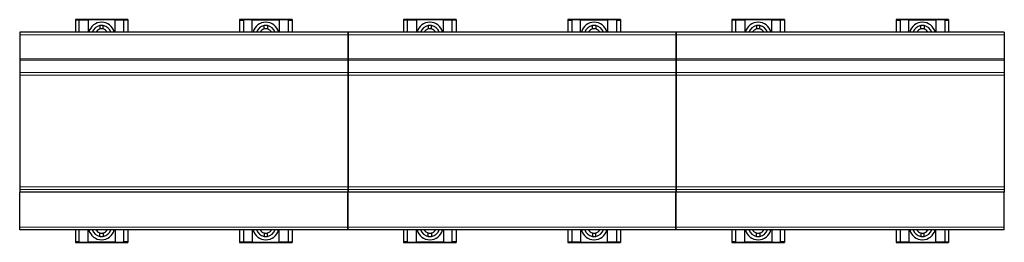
# Model space of a CAD drawing. Header units: millimetres. Extents: x 0 to 841, y 0 to 594.
# Tile 3 of 14: x 102 to 201, y 287 to 310. Entities that reach past the tile are written whole.
import ezdxf

# ---------------------------------------------------------------- set-up
doc = ezdxf.new("R2010")
doc.units = ezdxf.units.MM

msp = doc.modelspace()

# ---------------------------------------------------------------- linework, layer by layer
at = {"color": 7, "linetype": 'Continuous', "lineweight": 30}
for p, q in [((112.509, 309.58), (107.176, 309.58)), ((107.176, 309.58), (107.176, 309.542)), ((107.576, 309.542), (107.176, 309.542)), ((107.176, 309.542), (107.176, 308.317)), ((107.576, 309.549), (108.476, 309.549)), ((107.576, 309.549), (107.576, 309.542)), ((107.576, 308.317), (107.576, 309.542)), ((108.476, 309.549), (108.476, 308.317)), ((111.209, 309.549), (108.476, 309.549)), ((109.673, 308.969), (109.673, 308.628)), ((110.013, 308.628), (110.013, 308.969)), ((111.209, 308.317), (111.209, 309.549)), ((111.209, 309.549), (112.109, 309.549)), ((112.109, 309.549), (112.109, 309.542)), ((112.509, 309.542), (112.109, 309.542)), ((112.109, 308.317), (112.109, 309.542)), ((112.509, 309.58), (112.509, 309.542)), ((112.509, 309.542), (112.509, 308.317)), ((129.176, 309.58), (123.843, 309.58)), ((123.843, 309.58), (123.843, 309.542)), ((123.843, 309.542), (124.243, 309.542)), ((123.843, 309.542), (123.843, 308.317)), ((125.143, 309.549), (124.243, 309.549)), ((124.243, 309.549), (124.243, 309.542)), ((124.243, 309.542), (124.243, 308.317)), ((125.143, 308.317), (125.143, 309.549)), ((125.143, 309.549), (127.876, 309.549)), ((126.339, 308.628), (126.339, 308.969)), ((126.679, 308.969), (126.679, 308.628)), ((127.876, 309.549), (127.876, 308.317)), ((128.776, 309.549), (127.876, 309.549)), ((128.776, 309.549), (128.776, 309.542)), ((128.776, 309.542), (129.176, 309.542)), ((128.776, 309.542), (128.776, 308.317)), ((129.176, 309.58), (129.176, 309.542)), ((129.176, 309.542), (129.176, 308.317)), ((145.843, 309.58), (140.509, 309.58)), ((140.509, 309.58), (140.509, 309.542)), ((140.909, 309.542), (140.509, 309.542)), ((140.509, 309.542), (140.509, 308.317)), ((140.909, 309.549), (141.809, 309.549)), ((140.909, 309.549), (140.909, 309.542)), ((140.909, 308.317), (140.909, 309.542)), ((141.809, 309.549), (141.809, 308.317)), ((144.543, 309.549), (141.809, 309.549)), ((143.006, 308.969), (143.006, 308.628)), ((143.346, 308.628), (143.346, 308.969)), ((144.543, 308.317), (144.543, 309.549)), ((144.543, 309.549), (145.443, 309.549)), ((145.443, 309.549), (145.443, 309.542)), ((145.843, 309.542), (145.443, 309.542)), ((145.443, 308.317), (145.443, 309.542)), ((145.843, 309.58), (145.843, 309.542)), ((145.843, 309.542), (145.843, 308.317)), ((162.509, 309.58), (157.176, 309.58)), ((157.176, 309.58), (157.176, 309.542)), ((157.176, 309.542), (157.576, 309.542)), ((157.176, 309.542), (157.176, 308.317)), ((158.476, 309.549), (157.576, 309.549)), ((157.576, 309.549), (157.576, 309.542)), ((157.576, 309.542), (157.576, 308.317)), ((158.476, 308.317), (158.476, 309.549)), ((158.476, 309.549), (161.209, 309.549)), ((159.673, 308.628), (159.673, 308.969)), ((160.013, 308.969), (160.013, 308.628)), ((161.209, 309.549), (161.209, 308.317)), ((162.109, 309.549), (161.209, 309.549)), ((162.109, 309.549), (162.109, 309.542)), ((162.109, 309.542), (162.509, 309.542)), ((162.109, 309.542), (162.109, 308.317)), ((162.509, 309.58), (162.509, 309.542)), ((162.509, 309.542), (162.509, 308.317)), ((179.176, 309.58), (173.843, 309.58)), ((173.843, 309.58), (173.843, 309.542)), ((174.243, 309.542), (173.843, 309.542)), ((173.843, 309.542), (173.843, 308.317)), ((174.243, 309.549), (175.143, 309.549)), ((174.243, 309.549), (174.243, 309.542)), ((174.243, 308.317), (174.243, 309.542)), ((175.143, 309.549), (175.143, 308.317)), ((177.876, 309.549), (175.143, 309.549)), ((176.339, 308.969), (176.339, 308.628)), ((176.679, 308.628), (176.679, 308.969)), ((177.876, 308.317), (177.876, 309.549)), ((177.876, 309.549), (178.776, 309.549)), ((178.776, 309.549), (178.776, 309.542)), ((179.176, 309.542), (178.776, 309.542)), ((178.776, 308.317), (178.776, 309.542)), ((179.176, 309.58), (179.176, 309.542)), ((179.176, 309.542), (179.176, 308.317)), ((195.843, 309.58), (190.509, 309.58)), ((190.509, 309.58), (190.509, 309.542)), ((190.509, 309.542), (190.909, 309.542)), ((190.509, 309.542), (190.509, 308.317)), ((191.809, 309.549), (190.909, 309.549)), ((190.909, 309.549), (190.909, 309.542)), ((190.909, 309.542), (190.909, 308.317)), ((191.809, 308.317), (191.809, 309.549)), ((191.809, 309.549), (194.543, 309.549)), ((193.006, 308.628), (193.006, 308.969)), ((193.346, 308.969), (193.346, 308.628)), ((194.543, 309.549), (194.543, 308.317)), ((195.443, 309.549), (194.543, 309.549)), ((195.443, 309.549), (195.443, 309.542)), ((195.443, 309.542), (195.843, 309.542)), ((195.443, 309.542), (195.443, 308.317)), ((195.843, 309.58), (195.843, 309.542)), ((195.843, 309.542), (195.843, 308.317)), ((134.826, 308.317), (101.526, 308.317)), ((101.526, 308.317), (101.526, 308.05)), ((101.526, 308.05), (101.526, 305.578)), ((134.826, 308.317), (134.826, 308.05)), ((134.826, 308.05), (134.826, 305.578)), ((168.159, 308.317), (134.859, 308.317)), ((134.859, 308.317), (134.859, 308.05)), ((134.859, 308.05), (134.859, 305.578)), ((168.159, 308.317), (168.159, 308.05)), ((168.159, 308.05), (168.159, 305.578)), ((201.493, 308.317), (168.193, 308.317)), ((168.193, 308.317), (168.193, 308.05)), ((168.193, 308.05), (168.193, 305.578)), ((201.493, 308.317), (201.493, 308.05)), ((201.493, 308.05), (201.493, 305.578)), ((101.526, 305.578), (101.526, 305.457)), ((101.526, 305.457), (101.526, 304.189)), ((134.826, 305.578), (134.826, 305.457)), ((134.826, 305.457), (134.826, 304.189)), ((134.859, 305.578), (134.859, 305.457)), ((134.859, 305.457), (134.859, 304.189)), ((168.159, 305.578), (168.159, 305.457)), ((168.159, 305.457), (168.159, 304.189)), ((168.193, 305.578), (168.193, 305.457)), ((168.193, 305.457), (168.193, 304.189)), ((201.493, 305.578), (201.493, 305.457)), ((201.493, 305.457), (201.493, 304.189)), ((101.526, 304.189), (101.526, 303.947)), ((101.526, 303.947), (101.526, 292.554)), ((134.826, 304.189), (134.826, 303.947)), ((134.826, 303.947), (134.826, 292.554)), ((134.859, 304.189), (134.859, 303.947)), ((134.859, 303.947), (134.859, 292.554)), ((168.159, 304.189), (168.159, 303.947)), ((168.159, 303.947), (168.159, 292.554)), ((168.193, 304.189), (168.193, 303.947)), ((168.193, 303.947), (168.193, 292.554)), ((201.493, 304.189), (201.493, 303.947)), ((201.493, 303.947), (201.493, 292.554)), ((101.526, 292.554), (101.526, 292.312)), ((101.526, 292.312), (101.526, 292.032)), ((101.526, 288.45), (101.526, 292.032)), ((134.826, 292.032), (101.526, 292.032)), ((134.826, 292.554), (134.826, 292.312)), ((134.826, 292.312), (134.826, 292.032)), ((134.826, 288.45), (134.826, 292.032)), ((134.859, 292.554), (134.859, 292.312)), ((134.859, 292.312), (134.859, 292.032)), ((134.859, 288.45), (134.859, 292.032)), ((168.159, 292.032), (134.859, 292.032)), ((168.159, 292.554), (168.159, 292.312)), ((168.159, 292.312), (168.159, 292.032)), ((168.159, 288.45), (168.159, 292.032)), ((168.193, 292.554), (168.193, 292.312)), ((168.193, 292.312), (168.193, 292.032)), ((168.193, 288.45), (168.193, 292.032)), ((201.493, 292.032), (168.193, 292.032)), ((201.493, 292.554), (201.493, 292.312)), ((201.493, 292.312), (201.493, 292.032)), ((201.493, 288.45), (201.493, 292.032)), ((101.526, 288.184), (101.526, 288.45)), ((134.826, 288.184), (101.526, 288.184)), ((107.176, 288.184), (107.176, 286.959)), ((107.576, 286.959), (107.576, 288.184)), ((108.476, 286.952), (108.476, 288.184)), ((111.209, 288.184), (111.209, 286.952)), ((112.109, 286.959), (112.109, 288.184)), ((112.509, 288.184), (112.509, 286.959)), ((123.843, 288.184), (123.843, 286.959)), ((124.243, 288.184), (124.243, 286.959)), ((125.143, 288.184), (125.143, 286.952)), ((127.876, 286.952), (127.876, 288.184)), ((128.776, 288.184), (128.776, 286.959)), ((129.176, 288.184), (129.176, 286.959)), ((134.826, 288.184), (134.826, 288.45)), ((134.859, 288.184), (134.859, 288.45)), ((168.159, 288.184), (134.859, 288.184)), ((140.509, 288.184), (140.509, 286.959)), ((140.909, 286.959), (140.909, 288.184)), ((141.809, 286.952), (141.809, 288.184)), ((144.543, 288.184), (144.543, 286.952)), ((145.443, 286.959), (145.443, 288.184)), ((145.843, 288.184), (145.843, 286.959)), ((157.176, 288.184), (157.176, 286.959)), ((157.576, 288.184), (157.576, 286.959)), ((158.476, 288.184), (158.476, 286.952)), ((161.209, 286.952), (161.209, 288.184)), ((162.109, 288.184), (162.109, 286.959)), ((162.509, 288.184), (162.509, 286.959)), ((168.159, 288.184), (168.159, 288.45)), ((168.193, 288.184), (168.193, 288.45)), ((201.493, 288.184), (168.193, 288.184)), ((173.843, 288.184), (173.843, 286.959)), ((174.243, 286.959), (174.243, 288.184)), ((175.143, 286.952), (175.143, 288.184)), ((177.876, 288.184), (177.876, 286.952)), ((178.776, 286.959), (178.776, 288.184)), ((179.176, 288.184), (179.176, 286.959)), ((190.509, 288.184), (190.509, 286.959)), ((190.909, 288.184), (190.909, 286.959)), ((191.809, 288.184), (191.809, 286.952)), ((194.543, 286.952), (194.543, 288.184)), ((195.443, 288.184), (195.443, 286.959)), ((195.843, 288.184), (195.843, 286.959)), ((201.493, 288.184), (201.493, 288.45)), ((107.576, 286.959), (107.176, 286.959)), ((107.176, 286.959), (107.176, 286.921)), ((107.176, 286.921), (112.509, 286.921)), ((107.576, 286.952), (107.576, 286.959)), ((107.576, 286.952), (108.476, 286.952)), ((111.209, 286.952), (108.476, 286.952)), ((109.673, 287.532), (109.673, 287.872)), ((110.013, 287.872), (110.013, 287.532)), ((111.209, 286.952), (112.109, 286.952)), ((112.509, 286.959), (112.109, 286.959)), ((112.109, 286.952), (112.109, 286.959)), ((112.509, 286.959), (112.509, 286.921)), ((123.843, 286.959), (124.243, 286.959)), ((123.843, 286.959), (123.843, 286.921)), ((123.843, 286.921), (129.176, 286.921)), ((124.243, 286.952), (124.243, 286.959)), ((125.143, 286.952), (124.243, 286.952)), ((125.143, 286.952), (127.876, 286.952)), ((126.339, 287.872), (126.339, 287.532)), ((126.679, 287.532), (126.679, 287.872)), ((128.776, 286.952), (127.876, 286.952)), ((128.776, 286.959), (129.176, 286.959)), ((128.776, 286.952), (128.776, 286.959)), ((129.176, 286.959), (129.176, 286.921)), ((140.909, 286.959), (140.509, 286.959)), ((140.509, 286.959), (140.509, 286.921)), ((140.509, 286.921), (145.843, 286.921)), ((140.909, 286.952), (140.909, 286.959)), ((140.909, 286.952), (141.809, 286.952)), ((144.543, 286.952), (141.809, 286.952)), ((143.006, 287.532), (143.006, 287.872)), ((143.346, 287.872), (143.346, 287.532)), ((144.543, 286.952), (145.443, 286.952)), ((145.843, 286.959), (145.443, 286.959)), ((145.443, 286.952), (145.443, 286.959)), ((145.843, 286.959), (145.843, 286.921)), ((157.176, 286.959), (157.576, 286.959)), ((157.176, 286.959), (157.176, 286.921)), ((157.176, 286.921), (162.509, 286.921)), ((157.576, 286.952), (157.576, 286.959)), ((158.476, 286.952), (157.576, 286.952)), ((158.476, 286.952), (161.209, 286.952)), ((159.673, 287.872), (159.673, 287.532)), ((160.013, 287.532), (160.013, 287.872)), ((162.109, 286.952), (161.209, 286.952)), ((162.109, 286.959), (162.509, 286.959)), ((162.109, 286.952), (162.109, 286.959)), ((162.509, 286.959), (162.509, 286.921)), ((174.243, 286.959), (173.843, 286.959)), ((173.843, 286.959), (173.843, 286.921)), ((173.843, 286.921), (179.176, 286.921)), ((174.243, 286.952), (174.243, 286.959)), ((174.243, 286.952), (175.143, 286.952)), ((177.876, 286.952), (175.143, 286.952)), ((176.339, 287.532), (176.339, 287.872)), ((176.679, 287.872), (176.679, 287.532)), ((177.876, 286.952), (178.776, 286.952)), ((179.176, 286.959), (178.776, 286.959)), ((178.776, 286.952), (178.776, 286.959)), ((179.176, 286.959), (179.176, 286.921)), ((190.509, 286.959), (190.909, 286.959)), ((190.509, 286.959), (190.509, 286.921)), ((190.509, 286.921), (195.843, 286.921)), ((190.909, 286.952), (190.909, 286.959)), ((191.809, 286.952), (190.909, 286.952)), ((191.809, 286.952), (194.543, 286.952)), ((193.006, 287.872), (193.006, 287.532)), ((193.346, 287.532), (193.346, 287.872)), ((195.443, 286.952), (194.543, 286.952)), ((195.443, 286.959), (195.843, 286.959)), ((195.443, 286.952), (195.443, 286.959)), ((195.843, 286.959), (195.843, 286.921))]:
    msp.add_line(p, q, dxfattribs=at)
at = {"color": 8, "linetype": 'Continuous', "lineweight": 15}
for p, q in [((134.826, 308.05), (101.526, 308.05)), ((168.159, 308.05), (134.859, 308.05)), ((201.493, 308.05), (168.193, 308.05)), ((134.826, 305.578), (101.526, 305.578)), ((134.826, 305.457), (101.526, 305.457)), ((168.159, 305.578), (134.859, 305.578)), ((168.159, 305.457), (134.859, 305.457)), ((201.493, 305.578), (168.193, 305.578)), ((201.493, 305.457), (168.193, 305.457)), ((134.826, 304.189), (101.526, 304.189)), ((134.826, 303.947), (101.526, 303.947)), ((168.159, 304.189), (134.859, 304.189)), ((168.159, 303.947), (134.859, 303.947)), ((201.493, 304.189), (168.193, 304.189)), ((201.493, 303.947), (168.193, 303.947)), ((134.826, 292.554), (101.526, 292.554)), ((134.826, 292.312), (101.526, 292.312)), ((168.159, 292.554), (134.859, 292.554)), ((168.159, 292.312), (134.859, 292.312)), ((201.493, 292.554), (168.193, 292.554)), ((201.493, 292.312), (168.193, 292.312)), ((134.826, 288.45), (101.526, 288.45)), ((168.159, 288.45), (134.859, 288.45)), ((201.493, 288.45), (168.193, 288.45))]:
    msp.add_line(p, q, dxfattribs=at)
at = {"color": 7, "linetype": 'Continuous', "lineweight": 30}
for centre, radius, start, end in [((109.843, 307.984), 1.333, 14.47751, 165.52249), ((109.843, 307.984), 1, 99.78782, 160.52878), ((109.843, 307.984), 1, 80.21218, 99.78782), ((109.843, 307.984), 1, 19.47122, 80.21218), ((126.509, 307.984), 1.333, 14.47751, 165.52249), ((126.509, 307.984), 1, 99.78782, 160.52878), ((126.509, 307.984), 1, 80.21218, 99.78782), ((126.509, 307.984), 1, 19.47122, 80.21218), ((143.176, 307.984), 1.333, 14.47751, 165.52249), ((143.176, 307.984), 1, 99.78782, 160.52878), ((143.176, 307.984), 1, 80.21218, 99.78782), ((143.176, 307.984), 1, 19.47122, 80.21218), ((159.843, 307.984), 1.333, 14.47751, 165.52249), ((159.843, 307.984), 1, 99.78782, 160.52878), ((159.843, 307.984), 1, 80.21218, 99.78782), ((159.843, 307.984), 1, 19.47122, 80.21218), ((176.509, 307.984), 1.333, 14.47751, 165.52249), ((176.509, 307.984), 1, 99.78782, 160.52878), ((176.509, 307.984), 1, 80.21218, 99.78782), ((176.509, 307.984), 1, 19.47122, 80.21218), ((193.176, 307.984), 1.333, 14.47751, 165.52249), ((193.176, 307.984), 1, 99.78782, 160.52878), ((193.176, 307.984), 1, 80.21218, 99.78782), ((193.176, 307.984), 1, 19.47122, 80.21218), ((109.843, 307.984), 0.667, 104.77359, 150), ((109.843, 307.984), 0.667, 75.22641, 104.77359), ((109.843, 307.984), 0.667, 30, 75.22641), ((126.509, 307.984), 0.667, 104.77359, 150), ((126.509, 307.984), 0.667, 75.22641, 104.77359), ((126.509, 307.984), 0.667, 30, 75.22641), ((143.176, 307.984), 0.667, 104.77359, 150), ((143.176, 307.984), 0.667, 75.22641, 104.77359), ((143.176, 307.984), 0.667, 30, 75.22641), ((159.843, 307.984), 0.667, 104.77359, 150), ((159.843, 307.984), 0.667, 75.22641, 104.77359), ((159.843, 307.984), 0.667, 30, 75.22641), ((176.509, 307.984), 0.667, 104.77359, 150), ((176.509, 307.984), 0.667, 75.22641, 104.77359), ((176.509, 307.984), 0.667, 30, 75.22641), ((193.176, 307.984), 0.667, 104.77359, 150), ((193.176, 307.984), 0.667, 75.22641, 104.77359), ((193.176, 307.984), 0.667, 30, 75.22641), ((109.843, 288.517), 1.333, 194.47751, 345.52249), ((109.843, 288.517), 1, 199.47122, 260.21218), ((109.843, 288.517), 0.667, 210, 255.22641), ((109.843, 288.517), 0.667, 284.77359, 330), ((109.843, 288.517), 1, 279.78782, 340.52878), ((126.509, 288.517), 1.333, 194.47751, 345.52249), ((126.509, 288.517), 1, 199.47122, 260.21218), ((126.509, 288.517), 0.667, 210, 255.22641), ((126.509, 288.517), 0.667, 284.77359, 330), ((126.509, 288.517), 1, 279.78782, 340.52878), ((143.176, 288.517), 1.333, 194.47751, 345.52249), ((143.176, 288.517), 1, 199.47122, 260.21218), ((143.176, 288.517), 0.667, 210, 255.22641), ((143.176, 288.517), 0.667, 284.77359, 330), ((143.176, 288.517), 1, 279.78782, 340.52878), ((159.843, 288.517), 1.333, 194.47751, 345.52249), ((159.843, 288.517), 1, 199.47122, 260.21218), ((159.843, 288.517), 0.667, 210, 255.22641), ((159.843, 288.517), 0.667, 284.77359, 330), ((159.843, 288.517), 1, 279.78782, 340.52878), ((176.509, 288.517), 1.333, 194.47751, 345.52249), ((176.509, 288.517), 1, 199.47122, 260.21218), ((176.509, 288.517), 0.667, 210, 255.22641), ((176.509, 288.517), 0.667, 284.77359, 330), ((176.509, 288.517), 1, 279.78782, 340.52878), ((193.176, 288.517), 1.333, 194.47751, 345.52249), ((193.176, 288.517), 1, 199.47122, 260.21218), ((193.176, 288.517), 0.667, 210, 255.22641), ((193.176, 288.517), 0.667, 284.77359, 330), ((193.176, 288.517), 1, 279.78782, 340.52878), ((109.843, 288.517), 0.667, 255.22641, 284.77359), ((109.843, 288.517), 1, 260.21218, 279.78782), ((126.509, 288.517), 0.667, 255.22641, 284.77359), ((126.509, 288.517), 1, 260.21218, 279.78782), ((143.176, 288.517), 0.667, 255.22641, 284.77359), ((143.176, 288.517), 1, 260.21218, 279.78782), ((159.843, 288.517), 0.667, 255.22641, 284.77359), ((159.843, 288.517), 1, 260.21218, 279.78782), ((176.509, 288.517), 0.667, 255.22641, 284.77359), ((176.509, 288.517), 1, 260.21218, 279.78782), ((193.176, 288.517), 0.667, 255.22641, 284.77359), ((193.176, 288.517), 1, 260.21218, 279.78782)]:
    msp.add_arc(centre, radius, start, end, dxfattribs=at)

doc.saveas('drawing.dxf')
